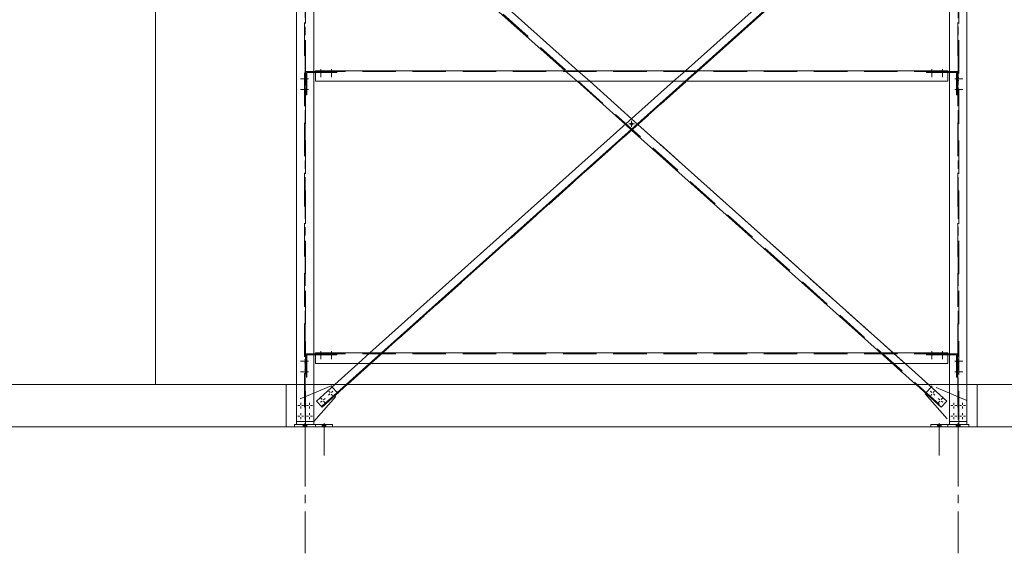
# Model space of a CAD drawing. Header units: millimetres. Extents: x 3 to 1173, y 5 to 825.
# Tile 2 of 22: x 192 to 379, y 229 to 331. Entities that reach past the tile are written whole.
import ezdxf

# ---------------------------------------------------------------- set-up
doc = ezdxf.new("R2010")
doc.units = ezdxf.units.MM
doc.linetypes.add('AXES', pattern=[12.7, 7.9375, -1.5875, 1.5875, -1.5875])
doc.linetypes.add('INTERROMPUX2', pattern=[9.525, 6.35, -3.175])
for name, color, linetype, lineweight in [('Boulon', 7, 'Continuous', 0), ('Classe 1', 7, 'Continuous', 0), ('Classe 2', 1, 'Continuous', 0), ('Maillage', 1, 'Continuous', 0)]:
    doc.layers.add(name, color=color, linetype=linetype, lineweight=lineweight)
doc.styles.add('ARIAL', font='ARIAL.TTF')

# ---------------------------------------------------------------- blocks, each defined once
blk = doc.blocks.new('*A145')
at = {"layer": 'Maillage', "linetype": 'AXES', "lineweight": 0}
blk.add_line((19.72, 253.25), (618.6, 253.25), dxfattribs=at)
blk = doc.blocks.new('*A146')
at = {"layer": 'Maillage', "linetype": 'AXES', "lineweight": 0}
blk.add_line((19.72, 261.25), (618.6, 261.25), dxfattribs=at)
blk = doc.blocks.new('*A148')
at = {"layer": 'Maillage', "linetype": 'AXES', "lineweight": 0}
blk.add_line((42.52, 253.25), (618.6, 253.25), dxfattribs=at)
blk = doc.blocks.new('*A149')
at = {"layer": 'Maillage', "linetype": 'AXES', "lineweight": 0}
blk.add_line((42.52, 261.25), (618.6, 261.25), dxfattribs=at)
blk = doc.blocks.new('*A151')
at = {"layer": 'Classe 1', "linetype": 'Continuous', "lineweight": 0}
for p, q in [((217.72, 261.25), (217.72, 373.25)), ((217.72, 261.25), (242.52, 261.25)), ((469.84, 261.25), (373.72, 261.25))]:
    blk.add_line(p, q, dxfattribs=at)
at = {"layer": 'Classe 1', "linetype": 'INTERROMPUX2', "lineweight": 0}
for p, q in [((469.84, 261.25), (242.52, 261.25)), ((242.52, 261.25), (373.72, 261.25))]:
    blk.add_line(p, q, dxfattribs=at)
blk = doc.blocks.new('*A155')
at = {"layer": 'Classe 1', "linetype": 'Continuous', "lineweight": 0}
for p, q in [((242.52, 261.25), (29.72, 261.25)), ((242.52, 261.25), (242.52, 261.25)), ((242.52, 261.25), (608.6, 261.25)), ((242.52, 253.25), (242.52, 261.25)), ((373.72, 261.25), (373.72, 253.25)), ((29.72, 253.25), (373.72, 253.25)), ((373.72, 253.25), (373.72, 253.25)), ((373.72, 253.25), (608.6, 253.25))]:
    blk.add_line(p, q, dxfattribs=at)
at = {"layer": 'Classe 1', "linetype": 'INTERROMPUX2', "lineweight": 0}
for p, q in [((242.52, 253.25), (242.52, 261.25)), ((373.72, 261.25), (373.72, 253.25))]:
    blk.add_line(p, q, dxfattribs=at)
blk = doc.blocks.new('*A158')
at = {"layer": 'Classe 2', "linetype": 'INTERROMPUX2', "lineweight": 0}
for p, q in [((249.22, 364.44), (248.15, 363.24)), ((248.15, 363.24), (251.13, 360.58)), ((248.26, 363.36), (367.02, 257.06)), ((249.22, 364.44), (252.2, 361.77)), ((295.52, 320.85), (297.75, 318.85)), ((297.92, 320.85), (300.15, 318.85)), ((306.92, 310.64), (308.12, 309.56)), ((367.98, 258.13), (308.12, 311.71)), ((308.12, 311.71), (309.32, 310.64)), ((366.91, 256.94), (355.39, 267.25)), ((357.63, 265.25), (355.39, 267.25)), ((360.03, 265.25), (357.79, 267.25)), ((367.98, 258.13), (364.5, 261.25)), ((367.98, 258.13), (366.91, 256.94))]:
    blk.add_line(p, q, dxfattribs=at)
at = {"layer": 'Classe 2', "linetype": 'Continuous', "lineweight": 0}
for p, q in [((252.2, 361.77), (297.92, 320.85)), ((251.13, 360.58), (295.52, 320.85)), ((297.75, 318.85), (306.92, 310.64)), ((300.15, 318.85), (308.12, 311.71)), ((357.79, 267.25), (309.32, 310.64)), ((355.39, 267.25), (308.12, 309.56)), ((362.1, 261.25), (357.63, 265.25)), ((364.5, 261.25), (360.03, 265.25))]:
    blk.add_line(p, q, dxfattribs=at)
blk = doc.blocks.new('*A159')
at = {"layer": 'Classe 2', "linetype": 'INTERROMPUX2', "lineweight": 0}
for p, q in [((368.08, 363.24), (258.61, 265.25)), ((318.32, 320.85), (316.09, 318.85)), ((320.48, 320.85), (318.25, 318.85)), ((320.72, 320.85), (318.49, 318.85)), ((258.44, 267.25), (256.21, 265.25)), ((260.6, 267.25), (258.37, 265.25)), ((258.61, 265.25), (260.84, 267.25)), ((248.26, 258.13), (251.74, 261.25)), ((249.22, 257.06), (253.9, 261.25)), ((249.33, 256.94), (254.14, 261.25)), ((248.26, 258.13), (249.33, 256.94))]:
    blk.add_line(p, q, dxfattribs=at)
at = {"layer": 'Classe 2', "linetype": 'Continuous', "lineweight": 0}
for p, q in [((367.02, 364.44), (318.32, 320.85)), ((367.98, 363.36), (320.48, 320.85)), ((368.08, 363.24), (320.72, 320.85)), ((367.02, 364.44), (367.98, 363.36)), ((367.98, 363.36), (368.08, 363.24)), ((316.09, 318.85), (258.44, 267.25)), ((318.25, 318.85), (260.6, 267.25)), ((318.49, 318.85), (260.84, 267.25)), ((251.74, 261.25), (256.21, 265.25)), ((253.9, 261.25), (258.37, 265.25)), ((254.14, 261.25), (258.61, 265.25))]:
    blk.add_line(p, q, dxfattribs=at)
blk = doc.blocks.new('*A161')
at = {"layer": 'Classe 2', "linetype": 'Continuous', "lineweight": 0}
for p, q in [((248.12, 267.25), (248.12, 265.25)), ((368.12, 267.25), (248.12, 267.25)), ((368.12, 265.25), (368.12, 267.25)), ((248.12, 265.25), (368.12, 265.25))]:
    blk.add_line(p, q, dxfattribs=at)
at = {"layer": 'Classe 2', "linetype": 'INTERROMPUX2', "lineweight": 0}
blk.add_line((368.12, 267.09), (248.12, 267.09), dxfattribs=at)
blk = doc.blocks.new('*A162')
at = {"layer": 'Classe 2', "linetype": 'Continuous', "lineweight": 0}
for p, q in [((248.12, 320.85), (248.12, 318.85)), ((368.12, 320.85), (248.12, 320.85)), ((368.12, 318.85), (368.12, 320.85)), ((248.12, 318.85), (368.12, 318.85))]:
    blk.add_line(p, q, dxfattribs=at)
at = {"layer": 'Classe 2', "linetype": 'INTERROMPUX2', "lineweight": 0}
blk.add_line((368.12, 320.69), (248.12, 320.69), dxfattribs=at)
blk = doc.blocks.new('*A165')
at = {"layer": 'Classe 2', "linetype": 'INTERROMPUX2', "lineweight": 0}
for p, q in [((368.48, 368.12), (371.76, 368.12)), ((368.48, 368.12), (368.48, 367.79)), ((368.48, 368.11), (370.02, 368.11)), ((368.48, 367.8), (368.48, 367.79)), ((368.48, 367.8), (368.48, 367.8)), ((368.48, 367.8), (370.02, 367.8)), ((370.02, 368.11), (370.02, 253.65)), ((370.22, 253.65), (370.22, 368.11)), ((370.22, 368.11), (371.76, 368.11)), ((370.22, 367.8), (371.76, 367.8)), ((371.76, 368.12), (371.76, 367.8)), ((371.76, 367.8), (371.76, 367.8))]:
    blk.add_line(p, q, dxfattribs=at)
at = {"layer": 'Classe 2', "linetype": 'Continuous', "lineweight": 0}
for p, q in [((368.48, 367.8), (368.48, 253.65)), ((368.48, 367.79), (371.76, 367.79)), ((371.76, 367.8), (371.76, 253.65)), ((371.76, 253.65), (368.48, 253.65))]:
    blk.add_line(p, q, dxfattribs=at)
blk = doc.blocks.new('*A168')
at = {"layer": 'Boulon'}
for points in [[(365.4, 267.25), (365.4, 267.09), (364.84, 267.09), (364.84, 267.25)], [(365.4, 267.09), (365.4, 266.89), (364.84, 266.89), (364.84, 267.09)], [(367.4, 267.25), (367.4, 267.09), (366.84, 267.09), (366.84, 267.25)], [(367.4, 267.09), (367.4, 266.89), (366.84, 266.89), (366.84, 267.09)]]:
    blk.add_hatch(color=256, dxfattribs=at).paths.add_polyline_path(points, flags=17)
at = {"layer": 'Boulon', "linetype": 'Continuous', "lineweight": 0}
for p, q in [((365.12, 267.57), (365.12, 266.05)), ((367.12, 267.57), (367.12, 266.05)), ((364.84, 267.25), (364.84, 267.09)), ((364.84, 267.09), (364.84, 266.89)), ((365.4, 267.25), (365.4, 267.09)), ((365.4, 267.09), (365.4, 266.89)), ((366.84, 267.25), (366.84, 267.09)), ((366.84, 267.09), (366.84, 266.89)), ((367.4, 267.25), (367.4, 267.09)), ((367.4, 267.09), (367.4, 266.89))]:
    blk.add_line(p, q, dxfattribs=at)
blk = doc.blocks.new('*A169')
at = {"layer": 'Boulon', "linetype": 'INTERROMPUX2', "lineweight": 0}
for p, q in [((369.48, 265.69), (371, 265.69)), ((369.8, 265.97), (370, 265.97)), ((370.02, 265.97), (370.22, 265.97)), ((369.48, 263.69), (371, 263.69)), ((369.8, 265.41), (370, 265.41)), ((369.8, 263.97), (370, 263.97)), ((370.02, 265.41), (370.22, 265.41)), ((370.02, 263.97), (370.22, 263.97)), ((369.8, 263.41), (370, 263.41)), ((370.02, 263.41), (370.22, 263.41))]:
    blk.add_line(p, q, dxfattribs=at)
blk = doc.blocks.new('*A170')
at = {"layer": 'Boulon'}
for points in [[(365.4, 320.85), (365.4, 320.69), (364.84, 320.69), (364.84, 320.85)], [(365.4, 320.69), (365.4, 320.49), (364.84, 320.49), (364.84, 320.69)], [(367.4, 320.85), (367.4, 320.69), (366.84, 320.69), (366.84, 320.85)], [(367.4, 320.69), (367.4, 320.49), (366.84, 320.49), (366.84, 320.69)]]:
    blk.add_hatch(color=256, dxfattribs=at).paths.add_polyline_path(points, flags=17)
at = {"layer": 'Boulon', "linetype": 'Continuous', "lineweight": 0}
for p, q in [((364.84, 320.85), (364.84, 320.69)), ((364.84, 320.69), (364.84, 320.49)), ((365.12, 321.17), (365.12, 319.65)), ((365.4, 320.85), (365.4, 320.69)), ((365.4, 320.69), (365.4, 320.49)), ((366.84, 320.85), (366.84, 320.69)), ((366.84, 320.69), (366.84, 320.49)), ((367.12, 321.17), (367.12, 319.65)), ((367.4, 320.85), (367.4, 320.69)), ((367.4, 320.69), (367.4, 320.49))]:
    blk.add_line(p, q, dxfattribs=at)
blk = doc.blocks.new('*A171')
at = {"layer": 'Boulon', "linetype": 'INTERROMPUX2', "lineweight": 0}
for p, q in [((369.48, 319.29), (371, 319.29)), ((369.8, 319.57), (370, 319.57)), ((369.8, 319.01), (370, 319.01)), ((370.02, 319.57), (370.22, 319.57)), ((370.02, 319.01), (370.22, 319.01)), ((369.48, 317.29), (371, 317.29)), ((369.8, 317.57), (370, 317.57)), ((369.8, 317.01), (370, 317.01)), ((370.02, 317.57), (370.22, 317.57)), ((370.02, 317.01), (370.22, 317.01))]:
    blk.add_line(p, q, dxfattribs=at)
blk = doc.blocks.new('*A172')
at = {"layer": 'Classe 2', "linetype": 'INTERROMPUX2', "lineweight": 0}
for p, q in [((364.12, 266.89), (364.12, 267.09)), ((368.12, 267.09), (364.12, 267.09)), ((364.12, 266.89), (364.12, 267.09)), ((368.12, 266.89), (364.12, 266.89)), ((370, 267.09), (368.48, 267.09)), ((369.8, 266.89), (368.48, 266.89)), ((369.8, 262.69), (369.8, 266.89)), ((369.8, 266.89), (369.8, 262.69)), ((370, 267.09), (370, 262.69)), ((369.8, 262.69), (370, 262.69))]:
    blk.add_line(p, q, dxfattribs=at)
at = {"layer": 'Classe 2', "linetype": 'Continuous', "lineweight": 0}
for p, q in [((368.48, 267.09), (368.12, 267.09)), ((368.48, 266.89), (368.12, 266.89))]:
    blk.add_line(p, q, dxfattribs=at)
blk = doc.blocks.new('*A173')
at = {"layer": 'Classe 2', "linetype": 'INTERROMPUX2', "lineweight": 0}
for p, q in [((364.12, 320.49), (364.12, 320.69)), ((368.12, 320.69), (364.12, 320.69)), ((364.12, 320.49), (364.12, 320.69)), ((368.12, 320.49), (364.12, 320.49)), ((370, 320.69), (368.48, 320.69)), ((369.8, 320.49), (368.48, 320.49)), ((369.8, 316.29), (369.8, 320.49)), ((369.8, 320.49), (369.8, 316.29)), ((370, 320.69), (370, 316.29)), ((370, 316.29), (370, 320.69)), ((369.8, 316.29), (370, 316.29))]:
    blk.add_line(p, q, dxfattribs=at)
at = {"layer": 'Classe 2', "linetype": 'Continuous', "lineweight": 0}
for p, q in [((368.48, 320.69), (368.12, 320.69)), ((368.48, 320.49), (368.12, 320.49))]:
    blk.add_line(p, q, dxfattribs=at)
blk = doc.blocks.new('*A174')
at = {"layer": 'Boulon'}
blk.add_hatch(color=256, dxfattribs=at).paths.add_polyline_path([(307.84, 310.76), (307.84, 310.77), (307.84, 310.79), (307.84, 310.8), (307.85, 310.81), (307.85, 310.83), (307.85, 310.84), (307.86, 310.85), (307.87, 310.87), (307.87, 310.88), (307.88, 310.89), (307.89, 310.9), (307.89, 310.91), (307.9, 310.92), (307.91, 310.93), (307.92, 310.94), (307.93, 310.95), (307.94, 310.96), (307.95, 310.97), (307.96, 310.98), (307.97, 310.99), (307.99, 310.99), (308, 311), (308.01, 311), (308.02, 311.01), (308.04, 311.01), (308.05, 311.02), (308.06, 311.02), (308.08, 311.02), (308.09, 311.02), (308.1, 311.03), (308.12, 311.03), (308.13, 311.03), (308.15, 311.02), (308.16, 311.02), (308.17, 311.02), (308.19, 311.02), (308.2, 311.01), (308.21, 311.01), (308.23, 311), (308.24, 311), (308.25, 310.99), (308.26, 310.99), (308.27, 310.98), (308.29, 310.97), (308.3, 310.96), (308.31, 310.95), (308.32, 310.94), (308.33, 310.93), (308.33, 310.92), (308.34, 310.91), (308.35, 310.9), (308.36, 310.89), (308.37, 310.88), (308.37, 310.87), (308.38, 310.85), (308.38, 310.84), (308.39, 310.83), (308.39, 310.81), (308.39, 310.8), (308.4, 310.79), (308.4, 310.77), (308.4, 310.76), (308.4, 310.75), (308.4, 310.73), (308.4, 310.72), (308.4, 310.7), (308.39, 310.69), (308.39, 310.68), (308.39, 310.66), (308.38, 310.65), (308.38, 310.64), (308.37, 310.63), (308.37, 310.61), (308.36, 310.6), (308.35, 310.59), (308.34, 310.58), (308.33, 310.57), (308.33, 310.56), (308.32, 310.55), (308.31, 310.54), (308.3, 310.53), (308.29, 310.52), (308.27, 310.51), (308.26, 310.51), (308.25, 310.5), (308.24, 310.49), (308.23, 310.49), (308.21, 310.48), (308.2, 310.48), (308.19, 310.47), (308.17, 310.47), (308.16, 310.47), (308.15, 310.47), (308.13, 310.47), (308.12, 310.47), (308.1, 310.47), (308.09, 310.47), (308.08, 310.47), (308.06, 310.47), (308.05, 310.47), (308.04, 310.48), (308.02, 310.48), (308.01, 310.49), (308, 310.49), (307.99, 310.5), (307.97, 310.51), (307.96, 310.51), (307.95, 310.52), (307.94, 310.53), (307.93, 310.54), (307.92, 310.55), (307.91, 310.56), (307.9, 310.57), (307.89, 310.58), (307.89, 310.59), (307.88, 310.6), (307.87, 310.61), (307.87, 310.63), (307.86, 310.64), (307.85, 310.65), (307.85, 310.66), (307.85, 310.68), (307.84, 310.69), (307.84, 310.7), (307.84, 310.72), (307.84, 310.73), (307.84, 310.75)], flags=17)
at = {"layer": 'Boulon', "linetype": 'Continuous', "lineweight": 0}
for p, q in [((308.68, 310.75), (307.56, 310.75)), ((308.12, 310.19), (308.12, 311.31))]:
    blk.add_line(p, q, dxfattribs=at)
blk = doc.blocks.new('*A188')
at = {"layer": 'Classe 2', "linetype": 'INTERROMPUX2', "lineweight": 0}
for p, q in [((244.48, 368.12), (247.76, 368.12)), ((244.48, 367.8), (244.48, 368.12)), ((244.48, 368.12), (244.48, 367.8)), ((244.48, 368.11), (246.02, 368.11)), ((244.48, 367.8), (244.48, 367.79)), ((244.48, 367.8), (244.48, 367.8)), ((244.48, 367.8), (244.48, 367.8)), ((244.48, 367.8), (246.02, 367.8)), ((246.02, 368.11), (246.02, 253.65)), ((246.22, 253.65), (246.22, 368.11)), ((246.22, 368.11), (247.76, 368.11)), ((246.22, 367.8), (247.76, 367.8)), ((247.76, 368.12), (247.76, 367.8)), ((247.76, 367.8), (247.76, 367.8))]:
    blk.add_line(p, q, dxfattribs=at)
at = {"layer": 'Classe 2', "linetype": 'Continuous', "lineweight": 0}
for p, q in [((244.48, 367.8), (244.48, 253.65)), ((244.48, 367.79), (247.76, 367.79)), ((247.76, 367.8), (247.76, 253.65)), ((244.48, 253.65), (247.76, 253.65))]:
    blk.add_line(p, q, dxfattribs=at)
blk = doc.blocks.new('*A195')
at = {"layer": 'Classe 2', "linetype": 'INTERROMPUX2', "lineweight": 0}
for p, q in [((246.24, 320.69), (247.76, 320.69)), ((246.24, 316.29), (246.24, 320.69)), ((246.24, 320.69), (246.24, 316.29)), ((246.44, 320.49), (247.76, 320.49)), ((246.44, 320.49), (246.44, 316.29)), ((246.44, 316.29), (246.44, 320.49)), ((248.12, 320.69), (252.12, 320.69)), ((248.12, 320.49), (252.12, 320.49)), ((252.12, 320.49), (252.12, 320.69)), ((252.12, 320.49), (252.12, 320.69)), ((246.24, 316.29), (246.44, 316.29))]:
    blk.add_line(p, q, dxfattribs=at)
at = {"layer": 'Classe 2', "linetype": 'Continuous', "lineweight": 0}
for p, q in [((247.76, 320.69), (248.12, 320.69)), ((247.76, 320.49), (248.12, 320.49))]:
    blk.add_line(p, q, dxfattribs=at)
blk = doc.blocks.new('*A196')
at = {"layer": 'Boulon', "linetype": 'INTERROMPUX2', "lineweight": 0}
for p, q in [((246.76, 319.29), (245.24, 319.29)), ((246.22, 319.57), (246.02, 319.57)), ((246.22, 319.01), (246.02, 319.01)), ((246.44, 319.57), (246.24, 319.57)), ((246.44, 319.01), (246.24, 319.01)), ((246.76, 317.29), (245.24, 317.29)), ((246.22, 317.57), (246.02, 317.57)), ((246.22, 317.01), (246.02, 317.01)), ((246.44, 317.57), (246.24, 317.57)), ((246.44, 317.01), (246.24, 317.01))]:
    blk.add_line(p, q, dxfattribs=at)
blk = doc.blocks.new('*A197')
at = {"layer": 'Boulon'}
for points in [[(248.84, 320.69), (248.84, 320.85), (249.4, 320.85), (249.4, 320.69)], [(248.84, 320.49), (248.84, 320.69), (249.4, 320.69), (249.4, 320.49)], [(250.84, 320.69), (250.84, 320.85), (251.4, 320.85), (251.4, 320.69)], [(250.84, 320.49), (250.84, 320.69), (251.4, 320.69), (251.4, 320.49)]]:
    blk.add_hatch(color=256, dxfattribs=at).paths.add_polyline_path(points, flags=17)
at = {"layer": 'Boulon', "linetype": 'Continuous', "lineweight": 0}
for p, q in [((248.84, 320.85), (248.84, 320.69)), ((248.84, 320.69), (248.84, 320.49)), ((249.12, 321.17), (249.12, 319.65)), ((249.4, 320.85), (249.4, 320.69)), ((249.4, 320.69), (249.4, 320.49)), ((250.84, 320.85), (250.84, 320.69)), ((250.84, 320.69), (250.84, 320.49)), ((251.12, 321.17), (251.12, 319.65)), ((251.4, 320.85), (251.4, 320.69)), ((251.4, 320.69), (251.4, 320.49))]:
    blk.add_line(p, q, dxfattribs=at)
blk = doc.blocks.new('*A198')
at = {"layer": 'Classe 2', "linetype": 'INTERROMPUX2', "lineweight": 0}
for p, q in [((246.24, 267.09), (247.76, 267.09)), ((246.24, 267.09), (246.24, 262.69)), ((246.44, 266.89), (247.76, 266.89)), ((246.44, 266.89), (246.44, 262.69)), ((246.44, 262.69), (246.44, 266.89)), ((248.12, 267.09), (252.12, 267.09)), ((248.12, 266.89), (252.12, 266.89)), ((252.12, 266.89), (252.12, 267.09)), ((252.12, 266.89), (252.12, 267.09)), ((246.24, 262.69), (246.44, 262.69))]:
    blk.add_line(p, q, dxfattribs=at)
at = {"layer": 'Classe 2', "linetype": 'Continuous', "lineweight": 0}
for p, q in [((247.76, 267.09), (248.12, 267.09)), ((247.76, 266.89), (248.12, 266.89))]:
    blk.add_line(p, q, dxfattribs=at)
blk = doc.blocks.new('*A199')
at = {"layer": 'Boulon', "linetype": 'INTERROMPUX2', "lineweight": 0}
for p, q in [((246.76, 265.69), (245.24, 265.69)), ((246.22, 265.97), (246.02, 265.97)), ((246.44, 265.97), (246.24, 265.97)), ((246.76, 263.69), (245.24, 263.69)), ((246.22, 265.41), (246.02, 265.41)), ((246.22, 263.97), (246.02, 263.97)), ((246.44, 265.41), (246.24, 265.41)), ((246.44, 263.97), (246.24, 263.97)), ((246.22, 263.41), (246.02, 263.41)), ((246.44, 263.41), (246.24, 263.41))]:
    blk.add_line(p, q, dxfattribs=at)
blk = doc.blocks.new('*A200')
at = {"layer": 'Boulon'}
for points in [[(248.84, 267.09), (248.84, 267.25), (249.4, 267.25), (249.4, 267.09)], [(248.84, 266.89), (248.84, 267.09), (249.4, 267.09), (249.4, 266.89)], [(250.84, 267.09), (250.84, 267.25), (251.4, 267.25), (251.4, 267.09)], [(250.84, 266.89), (250.84, 267.09), (251.4, 267.09), (251.4, 266.89)]]:
    blk.add_hatch(color=256, dxfattribs=at).paths.add_polyline_path(points, flags=17)
at = {"layer": 'Boulon', "linetype": 'Continuous', "lineweight": 0}
for p, q in [((249.12, 267.57), (249.12, 266.05)), ((251.12, 267.57), (251.12, 266.05)), ((248.84, 267.25), (248.84, 267.09)), ((248.84, 267.09), (248.84, 266.89)), ((249.4, 267.25), (249.4, 267.09)), ((249.4, 267.09), (249.4, 266.89)), ((250.84, 267.25), (250.84, 267.09)), ((250.84, 267.09), (250.84, 266.89)), ((251.4, 267.25), (251.4, 267.09)), ((251.4, 267.09), (251.4, 266.89))]:
    blk.add_line(p, q, dxfattribs=at)
blk = doc.blocks.new('*A208')
at = {"layer": 'Maillage', "linetype": 'AXES', "lineweight": 0}
blk.add_line((246.12, 229.21), (246.12, 412.52), dxfattribs=at)
at = {"layer": 'Maillage', "style": 'ARIAL'}
blk.add_text("6''", height=2.55, dxfattribs=at).set_placement((244.24, 413.52))
blk = doc.blocks.new('*A246')
at = {"layer": 'Boulon'}
blk.add_hatch(color=256, dxfattribs=at).paths.add_polyline_path([(249.36, 253.25), (249.36, 253.65), (250.08, 253.65), (250.08, 253.25)], flags=17)
at = {"layer": 'Boulon', "linetype": 'Continuous', "lineweight": 0}
for p, q in [((249.36, 253.65), (249.36, 253.25)), ((249.72, 253.92), (249.72, 247.8)), ((250.08, 253.65), (250.08, 253.25))]:
    blk.add_line(p, q, dxfattribs=at)
blk = doc.blocks.new('*A247')
at = {"layer": 'Boulon'}
blk.add_hatch(color=256, dxfattribs=at).paths.add_polyline_path([(245.76, 253.25), (245.76, 253.65), (246.48, 253.65), (246.48, 253.25)], flags=17)
at = {"layer": 'Boulon', "linetype": 'Continuous', "lineweight": 0}
for p, q in [((245.76, 253.65), (245.76, 253.25)), ((246.12, 253.92), (246.12, 247.8)), ((246.48, 253.65), (246.48, 253.25))]:
    blk.add_line(p, q, dxfattribs=at)
blk = doc.blocks.new('*A248')
at = {"layer": 'Classe 2', "linetype": 'Continuous', "lineweight": 0}
for p, q in [((244.12, 253.25), (244.12, 253.65)), ((244.12, 253.65), (251.32, 253.65)), ((251.32, 253.25), (244.12, 253.25)), ((251.32, 253.65), (251.32, 253.25))]:
    blk.add_line(p, q, dxfattribs=at)
at = {"layer": 'Classe 2', "linetype": 'INTERROMPUX2', "lineweight": 0}
for p, q in [((244.12, 253.25), (244.12, 253.65)), ((248.12, 253.25), (248.12, 253.65))]:
    blk.add_line(p, q, dxfattribs=at)
blk = doc.blocks.new('*A249')
at = {"layer": 'Boulon', "linetype": 'Continuous', "lineweight": 0}
for p, q in [((244.72, 257.25), (245.09, 257.25)), ((245.28, 257.81), (245.28, 257.43)), ((245.28, 256.69), (245.28, 257.06)), ((245.84, 257.25), (245.47, 257.25)), ((246.4, 257.25), (246.77, 257.25)), ((246.96, 257.81), (246.96, 257.43)), ((246.96, 256.69), (246.96, 257.06)), ((247.52, 257.25), (247.15, 257.25)), ((244.72, 255.25), (245.09, 255.25)), ((245.28, 255.81), (245.28, 255.43)), ((245.28, 254.69), (245.28, 255.06)), ((245.84, 255.25), (245.47, 255.25)), ((246.4, 255.25), (246.77, 255.25)), ((246.96, 255.81), (246.96, 255.43)), ((246.96, 254.69), (246.96, 255.06)), ((247.52, 255.25), (247.15, 255.25))]:
    blk.add_line(p, q, dxfattribs=at)
blk = doc.blocks.new('*A250')
at = {"layer": 'Classe 2', "linetype": 'INTERROMPUX2', "lineweight": 0}
for p, q in [((251.05, 261), (244.48, 258.25)), ((252.39, 259.51), (251.05, 261)), ((244.48, 258.25), (244.48, 254.25)), ((247.76, 254.25), (252.39, 259.51)), ((244.48, 254.25), (247.76, 254.25))]:
    blk.add_line(p, q, dxfattribs=at)
blk = doc.blocks.new('*A251')
at = {"layer": 'Boulon', "linetype": 'Continuous', "lineweight": 0}
for p, q in [((250.6, 260.01), (250.85, 259.73)), ((251.39, 259.97), (251.11, 259.72)), ((249.07, 257.89), (249.34, 258.13)), ((249.11, 258.68), (249.36, 258.4)), ((249.86, 257.84), (249.61, 258.12)), ((249.9, 258.63), (249.62, 258.38)), ((250.56, 259.22), (250.84, 259.47)), ((251.35, 259.18), (251.1, 259.45))]:
    blk.add_line(p, q, dxfattribs=at)
blk = doc.blocks.new('*A261')
at = {"layer": 'Maillage', "linetype": 'AXES', "lineweight": 0}
blk.add_line((370.12, 229.21), (370.12, 411.93), dxfattribs=at)
at = {"layer": 'Maillage', "style": 'ARIAL'}
blk.add_text("6'", height=2.55, dxfattribs=at).set_placement((368.62, 412.93))
blk = doc.blocks.new('*A293')
at = {"layer": 'Boulon'}
blk.add_hatch(color=256, dxfattribs=at).paths.add_polyline_path([(366.88, 253.65), (366.88, 253.25), (366.16, 253.25), (366.16, 253.65)], flags=17)
at = {"layer": 'Boulon', "linetype": 'Continuous', "lineweight": 0}
for p, q in [((366.16, 253.65), (366.16, 253.25)), ((366.52, 253.92), (366.52, 247.8)), ((366.88, 253.65), (366.88, 253.25))]:
    blk.add_line(p, q, dxfattribs=at)
blk = doc.blocks.new('*A294')
at = {"layer": 'Boulon'}
blk.add_hatch(color=256, dxfattribs=at).paths.add_polyline_path([(370.48, 253.65), (370.48, 253.25), (369.76, 253.25), (369.76, 253.65)], flags=17)
at = {"layer": 'Boulon', "linetype": 'Continuous', "lineweight": 0}
for p, q in [((369.76, 253.65), (369.76, 253.25)), ((370.12, 253.92), (370.12, 247.8)), ((370.48, 253.65), (370.48, 253.25))]:
    blk.add_line(p, q, dxfattribs=at)
blk = doc.blocks.new('*A295')
at = {"layer": 'Classe 2', "linetype": 'Continuous', "lineweight": 0}
for p, q in [((364.92, 253.65), (372.12, 253.65)), ((364.92, 253.65), (364.92, 253.25)), ((372.12, 253.25), (364.92, 253.25)), ((372.12, 253.65), (372.12, 253.25))]:
    blk.add_line(p, q, dxfattribs=at)
at = {"layer": 'Classe 2', "linetype": 'INTERROMPUX2', "lineweight": 0}
for p, q in [((368.12, 253.25), (368.12, 253.65)), ((372.12, 253.25), (372.12, 253.65))]:
    blk.add_line(p, q, dxfattribs=at)
blk = doc.blocks.new('*A296')
at = {"layer": 'Boulon', "linetype": 'Continuous', "lineweight": 0}
for p, q in [((368.72, 257.25), (369.09, 257.25)), ((369.28, 257.81), (369.28, 257.43)), ((369.28, 256.69), (369.28, 257.06)), ((369.84, 257.25), (369.47, 257.25)), ((370.4, 257.25), (370.77, 257.25)), ((370.96, 257.81), (370.96, 257.43)), ((370.96, 256.69), (370.96, 257.06)), ((371.52, 257.25), (371.15, 257.25)), ((368.72, 255.25), (369.09, 255.25)), ((369.28, 255.81), (369.28, 255.43)), ((369.28, 254.69), (369.28, 255.06)), ((369.84, 255.25), (369.47, 255.25)), ((370.4, 255.25), (370.77, 255.25)), ((370.96, 255.81), (370.96, 255.43)), ((370.96, 254.69), (370.96, 255.06)), ((371.52, 255.25), (371.15, 255.25))]:
    blk.add_line(p, q, dxfattribs=at)
blk = doc.blocks.new('*A297')
at = {"layer": 'Classe 2', "linetype": 'INTERROMPUX2', "lineweight": 0}
for p, q in [((365.18, 261), (363.85, 259.51)), ((371.76, 258.25), (365.18, 261)), ((363.85, 259.51), (368.48, 254.25)), ((371.76, 254.25), (371.76, 258.25)), ((368.48, 254.25), (371.76, 254.25))]:
    blk.add_line(p, q, dxfattribs=at)
blk = doc.blocks.new('*A298')
at = {"layer": 'Boulon', "linetype": 'Continuous', "lineweight": 0}
for p, q in [((364.85, 259.97), (365.12, 259.72)), ((365.64, 260.01), (365.39, 259.73)), ((364.89, 259.18), (365.14, 259.45)), ((365.68, 259.22), (365.4, 259.47)), ((366.34, 258.63), (366.61, 258.38)), ((366.38, 257.84), (366.63, 258.12)), ((367.13, 258.68), (366.88, 258.4)), ((367.17, 257.89), (366.89, 258.13))]:
    blk.add_line(p, q, dxfattribs=at)

msp = doc.modelspace()

# ---------------------------------------------------------------- block references
at = {"lineweight": 0}
for name in ['*A208', '*A261', '*A151', '*A188', '*A165', '*A158', '*A159', '*A195', '*A162', '*A197', '*A173', '*A170', '*A196', '*A171', '*A174', '*A200', '*A168', '*A199', '*A198', '*A161', '*A172', '*A169', '*A146', '*A149', '*A155', '*A250', '*A251', '*A297', '*A298', '*A249', '*A296', '*A145', '*A148', '*A248', '*A247', '*A246', '*A295', '*A293', '*A294']:
    msp.add_blockref(name, (0, 0), dxfattribs=at)

doc.saveas('drawing.dxf')
